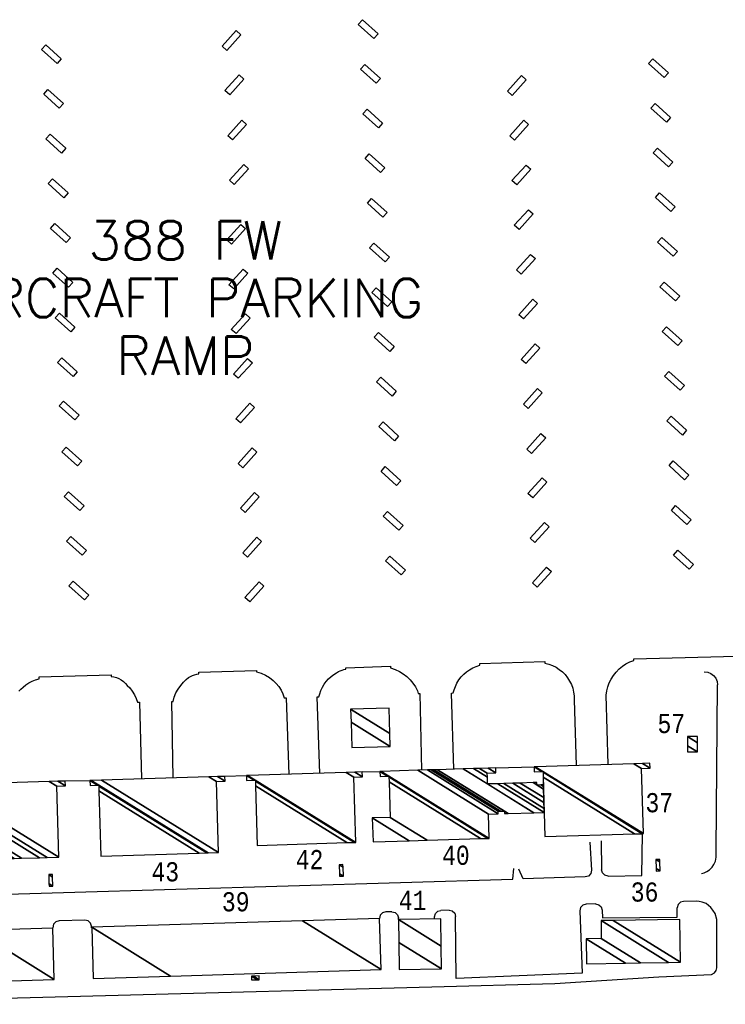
# Model space of a CAD drawing. Extents: x -0.5 to 41.9, y -0.5 to 29.8.
# Tile 98 of 128: x 10 to 10.6, y 5.3 to 6.1. Entities that reach past the tile are written whole.
import ezdxf
from ezdxf.enums import TextEntityAlignment as Align

# ---------------------------------------------------------------- set-up
doc = ezdxf.new("R2010")
doc.units = 0
doc.header["$MEASUREMENT"] = 0
for name, color, linetype in [('11', 2, 'CONTINUOUS'), ('21', 5, 'CONTINUOUS'), ('23', 1, 'CONTINUOUS'), ('4', 2, 'CONTINUOUS'), ('6', 15, 'CONTINUOUS')]:
    doc.layers.add(name, color=color, linetype=linetype)
doc.styles.add('MONOTXT', font='MONOTXT', dxfattribs={"height": 0.2})
doc.styles.get("Standard").update_dxf_attribs({"font": 'simplex.shx', "height": 0.2})

msp = doc.modelspace()

# ---------------------------------------------------------------- linework, layer by layer
at = {"layer": '11'}
for p, q in [((10.42628, 5.47521), (10.45982, 5.47616)), ((10.18864, 5.46783), (10.20738, 5.46845)), ((10.30911, 5.4716), (10.32455, 5.47207)), ((10.04848, 5.46374), (10.07005, 5.46421)), ((10.51877, 5.411), (10.51895, 5.38575)), ((10.51371, 5.3557), (10.50543, 5.35547)), ((10.33507, 5.34892), (10.32965, 5.34877)), ((10.34087, 5.3421), (10.34084, 5.34342)), ((10.37256, 5.3428), (10.37256, 5.34448)), ((10.38521, 5.35029), (10.37802, 5.35009)), ((10.06579, 5.34157), (10.04301, 5.34095)), ((10.07161, 5.33482), (10.07155, 5.33619)), ((10.3242, 5.3428), (10.32419, 5.34288))]:
    msp.add_line(p, q, dxfattribs=at)
for points in [[(10.60915, 5.55941), (10.61217, 5.55919), (10.61498, 5.55808), (10.6174, 5.55629), (10.61922, 5.55391), (10.62038, 5.55114), (10.6207, 5.54814)], [(10.60688, 5.38232), (10.60921, 5.3829), (10.61153, 5.38406), (10.61366, 5.38561), (10.61599, 5.38813), (10.61754, 5.39027), (10.61889, 5.39317), (10.61948, 5.39666), (10.61948, 5.40227), (10.6207, 5.54814)], [(9.6452, 5.45989), (9.6419, 5.45942), (9.64665, 5.35941), (9.64752, 5.35667), (9.64963, 5.35472), (9.65243, 5.35407), (10.4411, 5.37748), (10.44208, 5.38677)], [(10.52471, 5.38018), (10.55446, 5.38059), (10.55507, 5.41723)], [(10.50889, 5.41003), (10.51017, 5.38529), (10.50954, 5.38242), (10.50754, 5.38025), (10.50473, 5.37939), (10.45021, 5.37767), (10.44653, 5.38619)], [(10.52471, 5.38018), (10.52186, 5.38087), (10.51974, 5.38292), (10.51895, 5.38575)], [(10.50543, 5.35547), (10.50263, 5.35464), (10.50063, 5.35251), (10.49997, 5.34966)], [(10.51371, 5.3557), (10.51652, 5.35503), (10.51863, 5.35306), (10.51948, 5.3503)], [(10.51948, 5.3503), (10.51974, 5.3435), (10.58548, 5.34421), (10.58548, 5.35233)], [(10.59099, 5.35794), (10.58823, 5.35716), (10.58621, 5.35511), (10.58548, 5.35233)], [(10.62025, 5.34215), (10.61872, 5.34735), (10.6167, 5.35031), (10.6148, 5.35257), (10.61302, 5.35434), (10.61077, 5.356), (10.60744, 5.35719), (10.60459, 5.3579), (10.60233, 5.35813), (10.59099, 5.35794)], [(10.32965, 5.34877), (10.32683, 5.34792), (10.32483, 5.34576), (10.32419, 5.34288)], [(10.33507, 5.34891), (10.33791, 5.34823), (10.34002, 5.34622), (10.34084, 5.34342)], [(10.37256, 5.34448), (10.37329, 5.34724), (10.37528, 5.34929), (10.37802, 5.35009)], [(10.38521, 5.35028), (10.38806, 5.34959), (10.39018, 5.34756), (10.39098, 5.34473)], [(10.49997, 5.34966), (10.5019, 5.29495), (10.39157, 5.29025), (10.39098, 5.34473)], [(9.79725, 5.26758), (10.37026, 5.28304), (10.47816, 5.28577), (10.56918, 5.29166), (10.61545, 5.29385), (10.61819, 5.29508), (10.61951, 5.29741), (10.62033, 5.29975), (10.62025, 5.34214)], [(10.04301, 5.34095), (10.04023, 5.34012), (10.03823, 5.33801), (10.03757, 5.33483)], [(10.07155, 5.33619), (10.0707, 5.33894), (10.06859, 5.34091), (10.06579, 5.34157)]]:
    msp.add_lwpolyline(points, dxfattribs=at)
at = {"layer": '21'}
for p, q in [((10.46803, 5.46038), (10.46804, 5.46006)), ((10.46804, 5.46006), (10.46803, 5.46038)), ((10.33509, 5.41019), (10.33503, 5.41019))]:
    msp.add_line(p, q, dxfattribs=at)
msp.add_lwpolyline([(10.46797, 5.46223), (10.46797, 5.46223), (10.46803, 5.46038), (10.46797, 5.46223)], dxfattribs=at)
at = {"layer": '4'}
for points in [[(10.30927, 6.13221), (10.32294, 6.11986), (10.31921, 6.11571), (10.30553, 6.12807), (10.30927, 6.13221)], [(10.20266, 6.11888), (10.19031, 6.1052), (10.18617, 6.10893), (10.19852, 6.12261), (10.20266, 6.11888)], [(10.03132, 6.11013), (10.045, 6.09777), (10.04127, 6.09364), (10.02759, 6.106), (10.03132, 6.11013)], [(10.56398, 6.09797), (10.57766, 6.08562), (10.57394, 6.08149), (10.56026, 6.09384), (10.56398, 6.09797)], [(10.31127, 6.09296), (10.32495, 6.08061), (10.32122, 6.07647), (10.30753, 6.08883), (10.31127, 6.09296)], [(10.20512, 6.07997), (10.19277, 6.0663), (10.18863, 6.07002), (10.20098, 6.08371), (10.20512, 6.07997)], [(10.45294, 6.07936), (10.44059, 6.06568), (10.43646, 6.0694), (10.44881, 6.08308), (10.45294, 6.07936)], [(10.03333, 6.07088), (10.047, 6.05853), (10.04327, 6.05439), (10.02959, 6.06675), (10.03333, 6.07088)], [(10.31327, 6.0537), (10.32695, 6.04135), (10.32322, 6.03722), (10.30954, 6.04957), (10.31327, 6.0537)], [(10.56599, 6.05872), (10.57967, 6.04637), (10.57594, 6.04224), (10.56226, 6.05459), (10.56599, 6.05872)], [(10.20762, 6.0403), (10.19527, 6.02661), (10.19113, 6.03035), (10.20349, 6.04403), (10.20762, 6.0403)], [(10.45496, 6.0401), (10.4426, 6.02641), (10.43847, 6.03015), (10.45083, 6.04384), (10.45496, 6.0401)], [(10.03533, 6.03162), (10.04901, 6.01927), (10.04527, 6.01514), (10.03159, 6.02748), (10.03533, 6.03162)], [(10.56799, 6.01947), (10.58167, 6.00713), (10.57793, 6.00298), (10.56425, 6.01534), (10.56799, 6.01947)], [(10.31528, 6.01446), (10.32896, 6.00211), (10.32523, 5.99797), (10.31154, 6.01033), (10.31528, 6.01446)], [(10.20919, 6.00128), (10.19684, 5.98761), (10.1927, 5.99134), (10.20506, 6.00502), (10.20919, 6.00128)], [(10.45696, 6.00086), (10.44461, 5.98718), (10.44047, 5.99091), (10.45282, 6.00459), (10.45696, 6.00086)], [(10.03734, 5.99238), (10.05102, 5.98003), (10.04729, 5.97589), (10.0336, 5.98824), (10.03734, 5.99238)], [(10.31728, 5.97521), (10.33096, 5.96286), (10.32723, 5.95872), (10.31355, 5.97107), (10.31728, 5.97521)], [(10.56999, 5.98023), (10.58368, 5.96788), (10.57994, 5.96375), (10.56626, 5.9761), (10.56999, 5.98023)], [(10.45897, 5.96161), (10.44662, 5.94793), (10.44248, 5.95166), (10.45483, 5.96534), (10.45897, 5.96161)], [(10.03934, 5.95313), (10.05302, 5.94078), (10.04929, 5.93664), (10.03561, 5.94899), (10.03934, 5.95313)], [(10.20665, 5.94873), (10.1943, 5.93505), (10.19016, 5.93878), (10.20251, 5.95246), (10.20665, 5.94873)], [(10.572, 5.94098), (10.58568, 5.92863), (10.58195, 5.92449), (10.56827, 5.93685), (10.572, 5.94098)], [(10.31929, 5.93596), (10.33297, 5.92361), (10.32924, 5.91947), (10.31555, 5.93183), (10.31929, 5.93596)], [(10.46096, 5.92236), (10.4486, 5.90868), (10.44447, 5.91241), (10.45683, 5.92609), (10.46096, 5.92236)], [(10.04134, 5.91388), (10.05502, 5.90153), (10.05129, 5.8974), (10.03761, 5.90976), (10.04134, 5.91388)], [(10.20865, 5.90948), (10.1963, 5.8958), (10.19216, 5.89952), (10.20452, 5.9132), (10.20865, 5.90948)], [(10.57401, 5.90173), (10.58769, 5.88937), (10.58395, 5.88524), (10.57027, 5.8976), (10.57401, 5.90173)], [(10.32129, 5.89671), (10.33497, 5.88435), (10.33124, 5.88022), (10.31756, 5.89257), (10.32129, 5.89671)], [(10.46298, 5.88312), (10.45063, 5.86943), (10.44649, 5.87317), (10.45884, 5.88685), (10.46298, 5.88312)], [(10.04334, 5.87464), (10.05702, 5.86228), (10.05329, 5.85814), (10.0396, 5.8705), (10.04334, 5.87464)], [(10.21067, 5.87023), (10.19831, 5.85654), (10.19418, 5.86027), (10.20653, 5.87396), (10.21067, 5.87023)], [(10.57601, 5.86248), (10.58968, 5.85013), (10.58595, 5.84599), (10.57227, 5.85834), (10.57601, 5.86248)], [(10.3233, 5.85747), (10.33697, 5.84512), (10.33324, 5.84098), (10.31956, 5.85333), (10.3233, 5.85747)], [(10.46498, 5.84387), (10.45263, 5.83019), (10.44849, 5.83392), (10.46084, 5.8476), (10.46498, 5.84387)], [(10.04535, 5.83538), (10.05903, 5.82303), (10.0553, 5.8189), (10.04162, 5.83125), (10.04535, 5.83538)], [(10.21266, 5.83098), (10.20031, 5.8173), (10.19617, 5.82103), (10.20853, 5.83471), (10.21266, 5.83098)], [(10.57801, 5.82323), (10.5917, 5.81088), (10.58796, 5.80675), (10.57428, 5.81909), (10.57801, 5.82323)], [(10.3253, 5.81822), (10.33897, 5.80586), (10.33524, 5.80172), (10.32156, 5.81408), (10.3253, 5.81822)], [(10.46698, 5.80461), (10.45462, 5.79092), (10.45049, 5.79466), (10.46284, 5.80834), (10.46698, 5.80461)], [(10.04702, 5.79724), (10.0607, 5.78489), (10.05697, 5.78075), (10.04328, 5.7931), (10.04702, 5.79724)], [(10.21467, 5.79173), (10.20232, 5.77805), (10.19818, 5.78178), (10.21053, 5.79546), (10.21467, 5.79173)], [(10.3273, 5.77897), (10.34099, 5.76662), (10.33725, 5.76248), (10.32357, 5.77484), (10.3273, 5.77897)], [(10.58002, 5.78398), (10.5937, 5.77163), (10.58997, 5.76749), (10.57629, 5.77985), (10.58002, 5.78398)], [(10.47004, 5.76504), (10.45768, 5.75136), (10.45355, 5.75509), (10.46591, 5.76877), (10.47004, 5.76504)], [(10.04935, 5.75689), (10.06303, 5.74453), (10.0593, 5.7404), (10.04562, 5.75276), (10.04935, 5.75689)], [(10.21667, 5.75248), (10.20431, 5.7388), (10.20018, 5.74253), (10.21254, 5.75621), (10.21667, 5.75248)], [(10.58202, 5.74473), (10.5957, 5.73238), (10.59197, 5.72825), (10.57829, 5.7406), (10.58202, 5.74473)], [(10.32931, 5.73971), (10.34299, 5.72735), (10.33926, 5.72323), (10.32558, 5.73558), (10.32931, 5.73971)], [(10.47099, 5.72612), (10.45864, 5.71244), (10.45451, 5.71617), (10.46686, 5.72985), (10.47099, 5.72612)], [(10.05136, 5.71764), (10.06504, 5.70528), (10.06131, 5.70115), (10.04762, 5.7135), (10.05136, 5.71764)], [(10.21867, 5.71323), (10.20632, 5.69955), (10.20218, 5.70328), (10.21454, 5.71696), (10.21867, 5.71323)], [(10.33131, 5.70047), (10.34499, 5.68813), (10.34125, 5.68398), (10.32757, 5.69634), (10.33131, 5.70047)], [(10.58402, 5.70548), (10.5977, 5.69313), (10.59397, 5.68899), (10.58029, 5.70135), (10.58402, 5.70548)], [(10.473, 5.68686), (10.46065, 5.67318), (10.45651, 5.67692), (10.46886, 5.6906), (10.473, 5.68686)], [(10.05337, 5.67839), (10.06705, 5.66604), (10.06332, 5.6619), (10.04964, 5.67425), (10.05337, 5.67839)], [(10.22068, 5.67399), (10.20834, 5.6603), (10.2042, 5.66404), (10.21655, 5.67772), (10.22068, 5.67399)], [(10.58603, 5.66624), (10.59971, 5.65388), (10.59597, 5.64975), (10.5823, 5.6621), (10.58603, 5.66624)], [(10.33331, 5.66122), (10.34699, 5.64887), (10.34326, 5.64472), (10.32958, 5.65708), (10.33331, 5.66122)], [(10.47499, 5.64761), (10.46263, 5.63393), (10.4585, 5.63767), (10.47086, 5.65134), (10.47499, 5.64761)], [(10.05537, 5.63914), (10.06905, 5.62679), (10.06532, 5.62264), (10.05164, 5.635), (10.05537, 5.63914)], [(10.22268, 5.63473), (10.21034, 5.62105), (10.2062, 5.62479), (10.21855, 5.63847), (10.22268, 5.63473)]]:
    msp.add_lwpolyline(points, dxfattribs=at)
at = {"layer": '6'}
for points in [[(10.38948, 5.47411), (10.38739, 5.54094), (10.38892, 5.54101), (10.38967, 5.54375), (10.39079, 5.5468), (10.3922, 5.54972), (10.39392, 5.55247), (10.39588, 5.55505), (10.39809, 5.55742), (10.40055, 5.55954), (10.40321, 5.56142), (10.40606, 5.56301), (10.40904, 5.56431), (10.41223, 5.56532), (10.4122, 5.56684), (10.46929, 5.56861), (10.46931, 5.56728), (10.4728, 5.56633), (10.47602, 5.56512), (10.47911, 5.56358), (10.48199, 5.5617), (10.48466, 5.55952), (10.48708, 5.55707), (10.48922, 5.55437), (10.49104, 5.55145), (10.49255, 5.54836), (10.49374, 5.54514), (10.49455, 5.54179), (10.49501, 5.53838), (10.49511, 5.53494), (10.49683, 5.47726)], [(10.52483, 5.47814), (10.52322, 5.53901), (10.52371, 5.54272), (10.52459, 5.54635), (10.52585, 5.54987), (10.5275, 5.55324), (10.5295, 5.55642), (10.53182, 5.55937), (10.53445, 5.56205), (10.53733, 5.56444), (10.54045, 5.56651), (10.54378, 5.56823), (10.54733, 5.56954), (10.54725, 5.57104), (10.64861, 5.57373)], [(10.14306, 5.46648), (10.14192, 5.53352), (10.14326, 5.53355), (10.14412, 5.53742), (10.14562, 5.54103), (10.14752, 5.54445), (10.14977, 5.54765), (10.15233, 5.55058), (10.15447, 5.55284), (10.15675, 5.55444), (10.1584, 5.55547), (10.16015, 5.55633), (10.16198, 5.55701), (10.16387, 5.55751), (10.1658, 5.5578), (10.1658, 5.55928), (10.21636, 5.56073), (10.21643, 5.55951), (10.22036, 5.55826), (10.22415, 5.55659), (10.22773, 5.55451), (10.23103, 5.55205), (10.23359, 5.54942), (10.23587, 5.54652), (10.23784, 5.5434), (10.23945, 5.54008), (10.24068, 5.53663), (10.24226, 5.53664), (10.24457, 5.46932)], [(10.27188, 5.47027), (10.26964, 5.53757), (10.27102, 5.5376), (10.27177, 5.54033), (10.27279, 5.54322), (10.27409, 5.54601), (10.27567, 5.54866), (10.27749, 5.55114), (10.27956, 5.55342), (10.28184, 5.55549), (10.28429, 5.55731), (10.28639, 5.5587), (10.2882, 5.55975), (10.28984, 5.56047), (10.29139, 5.56105), (10.293, 5.56147), (10.2947, 5.56177), (10.29475, 5.56317), (10.33393, 5.56446), (10.33391, 5.56293), (10.33809, 5.56161), (10.34167, 5.55989), (10.34504, 5.5578), (10.34816, 5.55537), (10.351, 5.55261), (10.35356, 5.54958), (10.35577, 5.54629), (10.35756, 5.54276), (10.35827, 5.54047), (10.35963, 5.54042), (10.36094, 5.47318)], [(10.00786, 5.54242), (10.00957, 5.54422), (10.01151, 5.54607), (10.01397, 5.5481), (10.01664, 5.54987), (10.01944, 5.55135), (10.02239, 5.55252), (10.02548, 5.55338), (10.02555, 5.55507), (10.08867, 5.55691), (10.08878, 5.55554), (10.09113, 5.55512), (10.09341, 5.55445), (10.09559, 5.55354), (10.09766, 5.55238), (10.09959, 5.55101), (10.10138, 5.54944), (10.10296, 5.54766), (10.10513, 5.5454), (10.10731, 5.54251), (10.1092, 5.53942), (10.11078, 5.53615), (10.11201, 5.53277), (10.11359, 5.53277), (10.11529, 5.4657)]]:
    msp.add_lwpolyline(points, dxfattribs=at)

# ---------------------------------------------------------------- texts
at = {"layer": '23'}
for s, height, p in [('388 FW', 0.033686, (10.15389, 5.93834)), ('AIRCRAFT PARKING', 0.0336856, (10.15389, 5.88781)), ('RAMP', 0.033686, (10.15389, 5.83728))]:
    msp.add_text(s, height=height, dxfattribs=at).set_placement(p, align=Align.MIDDLE)
at = {"layer": '23', "style": 'MONOTXT', "width": 0.833333}
for s, p in [('57', (10.58028, 5.51406)), ('37', (10.56974, 5.44463)), ('42', (10.26284, 5.39478)), ('40', (10.39121, 5.39847)), ('43', (10.13625, 5.38395)), ('41', (10.35319, 5.35881)), ('36', (10.55681, 5.3662)), ('39', (10.19806, 5.35763))]:
    msp.add_text(s, height=0.016843, dxfattribs=at).set_placement(p, align=Align.MIDDLE)

# ---------------------------------------------------------------- meshes
at = {"layer": '21'}
mesh = msp.add_polyface(dxfattribs=at)
corners = [(10.29992, 5.49296), (10.33359, 5.49399), (10.29924, 5.51529), (10.29889, 5.52663), (10.33324, 5.50533), (10.29889, 5.52663), (10.33256, 5.52766)]
mesh.append_faces([[corners[k] for k in face] for face in [(0, 0, 1, 2), (2, 1, 4, 5), (3, 4, 6, 6)]], dxfattribs={"vtx0": -1, "vtx2": -1})
mesh = msp.add_polyface(dxfattribs=at)
corners = [(10.59441, 5.48926), (10.60312, 5.48926), (10.59441, 5.49465), (10.59441, 5.50273), (10.60312, 5.49733), (10.59441, 5.50273), (10.60312, 5.50273)]
mesh.append_faces([[corners[k] for k in face] for face in [(0, 0, 1, 2), (2, 1, 4, 5), (3, 4, 6, 6)]], dxfattribs={"vtx0": -1, "vtx2": -1})
mesh = msp.add_polyface(dxfattribs=at)
corners = [(10.31852, 5.4102), (10.35026, 5.41117), (10.31788, 5.43125), (10.36591, 5.41165), (10.33354, 5.43173), (10.41281, 5.41308), (10.33259, 5.46282), (10.32474, 5.46769), (10.32461, 5.47206), (10.41941, 5.41329), (10.33245, 5.4672), (10.33134, 5.46789), (10.32461, 5.47206), (10.32569, 5.4721), (10.42049, 5.41332), (10.33243, 5.46791), (10.33242, 5.46792), (10.3257, 5.4721), (10.42049, 5.41332), (10.33243, 5.46792), (10.35791, 5.47308), (10.41983, 5.43468), (10.36627, 5.47334), (10.42826, 5.4349), (10.36959, 5.47344), (10.42819, 5.4371), (10.37188, 5.47351), (10.43388, 5.43507), (10.43048, 5.43718), (10.37521, 5.47361), (10.4372, 5.43517), (10.43381, 5.43728), (10.39769, 5.4743), (10.41903, 5.46107), (10.45968, 5.43586), (10.40678, 5.47457), (10.41884, 5.4671), (10.42814, 5.46133), (10.46877, 5.43614), (10.412, 5.47473), (10.41874, 5.47056), (10.43336, 5.46149), (10.46867, 5.4396), (10.41969, 5.47497), (10.42643, 5.47079), (10.44107, 5.46172), (10.46851, 5.4447), (10.42629, 5.47517), (10.44768, 5.46191), (10.46838, 5.44908), (10.45906, 5.46225), (10.46242, 5.46016), (10.46815, 5.45661), (10.46235, 5.46234), (10.46571, 5.46026), (10.46808, 5.45879), (10.46803, 5.46034)]
mesh.append_faces([[corners[k] for k in face] for face in [(0, 0, 1, 2), (2, 1, 3, 4), (4, 3, 5, 6), (7, 7, 11, 12), (6, 5, 9, 10), (8, 11, 16, 13), (10, 9, 14, 15), (13, 16, 19, 17), (15, 14, 18, 19), (17, 18, 21, 20), (20, 21, 23, 22), (22, 23, 25, 24), (24, 25, 28, 26), (26, 28, 31, 29), (27, 27, 30, 31), (29, 30, 34, 32), (32, 33, 36, 35), (33, 34, 38, 37), (35, 36, 40, 39), (37, 38, 42, 41), (39, 40, 44, 43), (41, 42, 46, 45), (43, 44, 47, 47), (45, 46, 49, 48), (48, 49, 52, 50), (50, 51, 53, 53), (51, 52, 55, 54), (54, 55, 56, 56)]], dxfattribs={"vtx0": -1, "vtx2": -1})
mesh = msp.add_polyface(dxfattribs=at)
corners = [(10.46942, 5.41481), (10.54805, 5.41722), (10.46783, 5.46695), (10.45998, 5.47182), (10.45985, 5.47619), (10.55465, 5.41742), (10.46769, 5.47133), (10.46658, 5.47202), (10.45985, 5.47619), (10.46093, 5.47623), (10.55573, 5.41745), (10.46767, 5.47205), (10.46766, 5.47205), (10.46094, 5.47623), (10.55573, 5.41746), (10.46767, 5.47205), (10.54724, 5.47886), (10.55398, 5.47469), (10.55493, 5.4791), (10.56167, 5.47492), (10.56153, 5.4793)]
mesh.append_faces([[corners[k] for k in face] for face in [(0, 0, 1, 2), (3, 3, 7, 8), (2, 1, 5, 6), (4, 7, 12, 9), (6, 5, 10, 11), (9, 12, 15, 13), (11, 10, 14, 15), (13, 14, 17, 16), (16, 17, 19, 18), (18, 19, 20, 20)]], dxfattribs={"vtx0": -1, "vtx2": -1})
mesh = msp.add_polyface(dxfattribs=at)
corners = [(10.07984, 5.39771), (10.16608, 5.40035), (10.07809, 5.4549), (10.07025, 5.45977), (10.07011, 5.46414), (10.17268, 5.40055), (10.07796, 5.45928), (10.07685, 5.45997), (10.07011, 5.46414), (10.0712, 5.46418), (10.17377, 5.40058), (10.07793, 5.46), (10.08041, 5.46446), (10.18298, 5.40086), (10.17434, 5.46733), (10.18108, 5.46315), (10.18203, 5.46756), (10.18876, 5.46339), (10.18863, 5.46776)]
mesh.append_faces([[corners[k] for k in face] for face in [(0, 0, 1, 2), (3, 3, 7, 8), (2, 1, 5, 6), (4, 7, 11, 9), (6, 5, 10, 11), (9, 10, 13, 12), (12, 13, 15, 14), (14, 15, 17, 16), (16, 17, 18, 18)]], dxfattribs={"vtx0": -1, "vtx2": -1})
mesh = msp.add_polyface(dxfattribs=at)
corners = [(10.21701, 5.40715), (10.29564, 5.40955), (10.21542, 5.45929), (10.20758, 5.46415), (10.20744, 5.46853), (10.30224, 5.40975), (10.21529, 5.46366), (10.21418, 5.46435), (10.20744, 5.46853), (10.20852, 5.46856), (10.30332, 5.40978), (10.21526, 5.46438), (10.21525, 5.46438), (10.20853, 5.46856), (10.30332, 5.40979), (10.21526, 5.46438), (10.29484, 5.4712), (10.30157, 5.46702), (10.30252, 5.47143), (10.30926, 5.46726), (10.30912, 5.47163)]
mesh.append_faces([[corners[k] for k in face] for face in [(0, 0, 1, 2), (3, 3, 7, 8), (2, 1, 5, 6), (4, 7, 12, 9), (6, 5, 10, 11), (9, 12, 15, 13), (11, 10, 14, 15), (13, 14, 17, 16), (16, 17, 19, 18), (18, 19, 20, 20)]], dxfattribs={"vtx0": -1, "vtx2": -1})
mesh = msp.add_polyface(dxfattribs=at)
corners = [(9.79879, 5.38931), (9.88504, 5.39195), (9.79704, 5.44651), (9.7892, 5.45137), (9.89164, 5.39215), (9.79691, 5.45088), (9.7958, 5.45157), (9.78906, 5.45575), (9.89272, 5.39218), (9.79689, 5.4516), (9.79015, 5.45578), (9.90772, 5.45499), (10.00355, 5.39557), (9.90098, 5.45916), (9.90772, 5.45499), (9.91432, 5.45519), (10.01015, 5.39577), (9.90758, 5.45937), (9.93016, 5.45568), (10.026, 5.39626), (9.93003, 5.46005), (10.0326, 5.39646), (9.94033, 5.46037), (10.0429, 5.39677), (10.03426, 5.46324), (10.04099, 5.45906), (10.04195, 5.46347), (10.04868, 5.4593), (10.04855, 5.46367)]
mesh.append_faces([[corners[k] for k in face] for face in [(0, 0, 1, 2), (3, 3, 6, 7), (2, 1, 4, 5), (7, 6, 9, 10), (5, 4, 8, 9), (10, 8, 12, 13), (13, 11, 17, 17), (14, 12, 16, 15), (15, 16, 19, 18), (18, 19, 21, 20), (20, 21, 23, 22), (22, 23, 25, 24), (24, 25, 27, 26), (26, 27, 28, 28)]], dxfattribs={"vtx0": -1, "vtx2": -1})
mesh = msp.add_polyface(dxfattribs=at)
corners = [(10.28911, 5.38007), (10.29249, 5.38017), (10.28905, 5.3823), (10.28881, 5.39017), (10.29225, 5.38804), (10.28881, 5.39017), (10.29218, 5.39027)]
mesh.append_faces([[corners[k] for k in face] for face in [(0, 0, 1, 2), (2, 1, 4, 5), (3, 4, 6, 6)]], dxfattribs={"vtx0": -1, "vtx2": -1})
mesh = msp.add_polyface(dxfattribs=at)
corners = [(10.56707, 5.38459), (10.57043, 5.38469), (10.567, 5.38682), (10.56676, 5.39469), (10.57019, 5.39256), (10.56676, 5.39469), (10.57013, 5.39479)]
mesh.append_faces([[corners[k] for k in face] for face in [(0, 0, 1, 2), (2, 1, 4, 5), (3, 4, 6, 6)]], dxfattribs={"vtx0": -1, "vtx2": -1})
mesh = msp.add_polyface(dxfattribs=at)
corners = [(10.03429, 5.37137), (10.03766, 5.37147), (10.03422, 5.3736), (10.03399, 5.38147), (10.03742, 5.37935), (10.03399, 5.38147), (10.03735, 5.38158)]
mesh.append_faces([[corners[k] for k in face] for face in [(0, 0, 1, 2), (2, 1, 4, 5), (3, 4, 6, 6)]], dxfattribs={"vtx0": -1, "vtx2": -1})
mesh = msp.add_polyface(dxfattribs=at)
corners = [(10.07311, 5.29031), (10.14081, 5.29238), (10.07174, 5.3352), (10.32564, 5.29802), (10.25656, 5.34085), (10.32426, 5.34292), (10.32426, 5.34292)]
mesh.append_faces([[corners[k] for k in face] for face in [(0, 0, 1, 2), (2, 1, 3, 4), (4, 3, 6, 5)]], dxfattribs={"vtx0": -1, "vtx2": -1})
mesh = msp.add_polyface(dxfattribs=at)
corners = [(10.34149, 5.29806), (10.37876, 5.29864), (10.34111, 5.32198), (10.37876, 5.29864), (10.34079, 5.34211), (10.37844, 5.31877), (10.37806, 5.34271)]
mesh.append_faces([[corners[k] for k in face] for face in [(0, 0, 1, 2), (2, 3, 5, 4), (4, 5, 6, 6)]], dxfattribs={"vtx0": -1, "vtx2": -1})
mesh = msp.add_polyface(dxfattribs=at)
corners = [(10.50589, 5.3032), (10.50589, 5.3032), (10.53994, 5.30373), (10.50553, 5.32506), (10.55325, 5.30393), (10.51883, 5.32527), (10.57785, 5.30431), (10.51859, 5.34106), (10.58842, 5.30448), (10.52915, 5.34122), (10.58782, 5.34213)]
mesh.append_faces([[corners[k] for k in face] for face in [(0, 1, 2, 3), (3, 2, 4, 5), (5, 4, 6, 7), (7, 6, 8, 9), (9, 8, 10, 10)]], dxfattribs={"vtx0": -1, "vtx2": -1})
mesh = msp.add_polyface(dxfattribs=at)
corners = [(9.88448, 5.28484), (9.95229, 5.28686), (9.88314, 5.32973), (10.03881, 5.28945), (9.96966, 5.33232), (10.03747, 5.33434), (10.03747, 5.33434)]
mesh.append_faces([[corners[k] for k in face] for face in [(0, 0, 1, 2), (2, 1, 3, 4), (4, 3, 6, 5)]], dxfattribs={"vtx0": -1, "vtx2": -1})
mesh = msp.add_polyface(dxfattribs=at)
corners = [(10.21198, 5.28899), (10.21198, 5.28899), (10.21188, 5.29236), (10.21707, 5.28914), (10.21353, 5.2924), (10.21872, 5.28919), (10.21862, 5.29256)]
mesh.append_faces([[corners[k] for k in face] for face in [(0, 1, 3, 2), (2, 3, 5, 4), (4, 5, 6, 6)]], dxfattribs={"vtx0": -1, "vtx2": -1})

doc.saveas('drawing.dxf')
